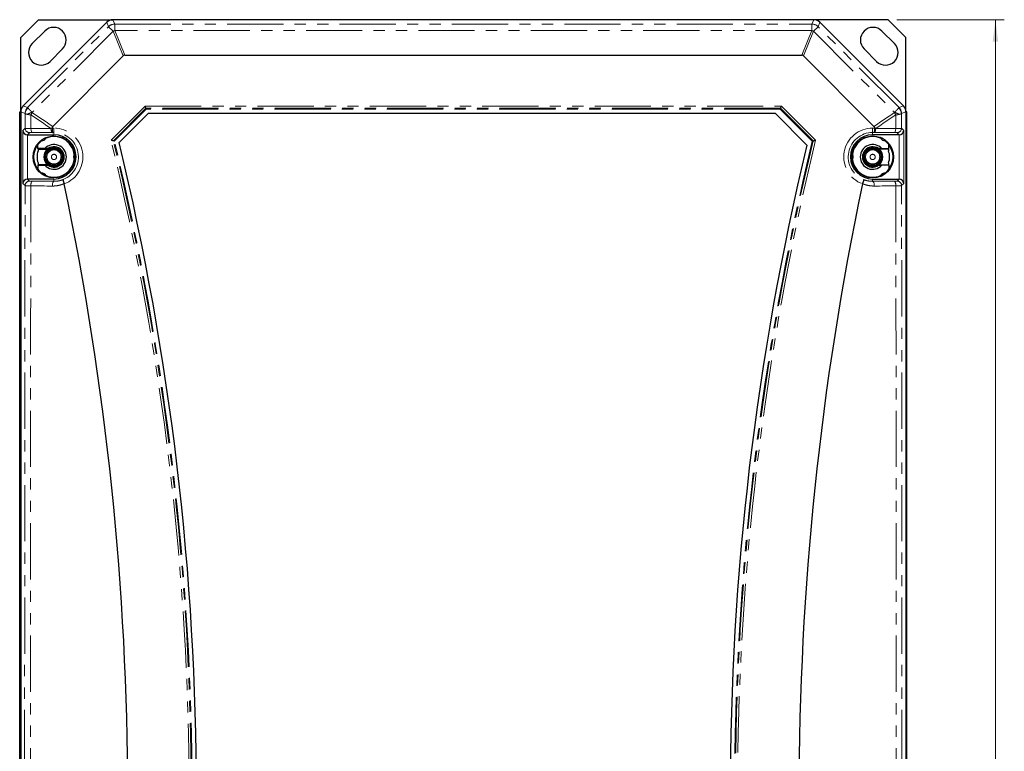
# Model space of a CAD drawing. Header units: millimetres. Extents: x 10 to 1195, y 10 to 830.
# Tile 4 of 21: x 152 to 374, y 350 to 515. Entities that reach past the tile are written whole.
import ezdxf

# ---------------------------------------------------------------- set-up
doc = ezdxf.new("R2010")
doc.units = ezdxf.units.MM
doc.header["$LTSCALE"] = 2
doc.linetypes.add('PHANTOM', pattern=[12.7, 6.35, -1.27, 1.27, -1.27, 1.27, -1.27])
doc.styles.add('SLDTEXTSTYLE1', font='TXT', dxfattribs={"width": 0.605})
doc.dimstyles.new('SLDDIMSTYLE0', dxfattribs={"dimtxt": 8.21862, "dimasz": 5, "dimexe": 0, "dimexo": 0.0625, "dimgap": 2.054655, "dimtad": 1, "dimrnd": 1e-09, "dimzin": 12, "dimdsep": 46, "dimtxsty": 'SLDTEXTSTYLE1', "dimsah": 1, "dimcen": 0.09, "dimadec": 0, "dimazin": 3, "dimtfac": 1, "dimtofl": 0, "dimtmove": 0, "dimatfit": 3, "dimfxl": 0, "dimfrac": 2, "dimtolj": 1, "dimtzin": 12, "dimarcsym": 0})

# ---------------------------------------------------------------- blocks, each defined once
blk = doc.blocks.new('_D')
at = {"color": 1, "linetype": 'Continuous', "lineweight": 18}
for p, q in [((350.12, 515.27), (374.37, 515.27)), ((372.37, 165.27), (372.37, 515.27)), ((350.12, 165.27), (374.37, 165.27))]:
    blk.add_line(p, q, dxfattribs=at)
for points in [[(372.37, 515.27), (371.75, 510.27), (372.99, 510.27)], [(372.37, 165.27), (372.99, 170.27), (371.75, 170.27)]]:
    blk.add_solid(points, dxfattribs=at)
at = {"color": 1, "linetype": 'Continuous', "lineweight": 18, "insert": (361.46, 330.85), "char_height": 8.467, "attachment_point": 1, "rotation": 90, "style": 'SLDTEXTSTYLE1'}
blk.add_mtext('350', dxfattribs=at)

msp = doc.modelspace()

# ---------------------------------------------------------------- linework, layer by layer
at = {"color": 7, "linetype": 'Continuous', "lineweight": 25}
for p, q in [((156.123, 515.267), (152.123, 511.267)), ((171.537, 514.682), (152.68, 495.824)), ((152.709, 495.853), (171.537, 514.682)), ((156.123, 515.267), (172.951, 515.267)), ((331.295, 515.267), (172.951, 515.267)), ((188.913, 515.267), (172.952, 515.267)), ((238.413, 515.267), (216.334, 515.267)), ((287.913, 515.267), (265.834, 515.267)), ((331.295, 515.267), (315.334, 515.267)), ((348.123, 515.267), (331.295, 515.267)), ((332.709, 514.682), (351.567, 495.824)), ((351.537, 495.853), (332.709, 514.682)), ((348.123, 515.267), (352.123, 511.267)), ((157.522, 512.697), (154.694, 509.868)), ((346.724, 512.697), (349.553, 509.868)), ((152.123, 494.481), (152.123, 511.267)), ((352.123, 494.481), (352.123, 511.267)), ((158.724, 505.838), (161.553, 508.666)), ((345.522, 505.838), (342.694, 508.666)), ((175.285, 507.116), (159.33, 491.16)), ((175.651, 507.267), (328.595, 507.267)), ((328.961, 507.116), (344.917, 491.16)), ((151.873, 494.439), (152.123, 494.439)), ((151.873, 493.715), (151.873, 494.439)), ((152.123, 494.481), (152.123, 186.054)), ((152.123, 494.439), (152.123, 186.096)), ((180.904, 494.067), (174.363, 487.526)), ((180.411, 495.259), (180.212, 495.738)), ((180.49, 495.067), (180.411, 495.259)), ((322.635, 494.067), (180.904, 494.067)), ((329.747, 486.955), (322.635, 494.067)), ((323.756, 495.067), (323.835, 495.259)), ((323.835, 495.259), (324.034, 495.738)), ((352.123, 494.481), (352.123, 186.054)), ((352.123, 494.439), (352.123, 186.096)), ((352.373, 494.439), (352.123, 494.439)), ((352.373, 493.715), (352.373, 494.439)), ((151.873, 186.819), (151.873, 493.715)), ((352.373, 186.819), (352.373, 493.715)), ((159.18, 490.812), (159.18, 490.791)), ((345.066, 490.812), (345.067, 490.791)), ((153.629, 489.267), (159.623, 489.267)), ((157.874, 488.649), (157.877, 488.65)), ((350.617, 489.267), (344.623, 489.267)), ((346.373, 488.649), (346.369, 488.65)), ((155.973, 486.154), (155.973, 487.067)), ((157.554, 486.154), (155.973, 486.154)), ((156.041, 486.017), (155.973, 486.154)), ((156.041, 486.017), (158.131, 486.017)), ((156.041, 486.017), (156.041, 485.629)), ((348.205, 486.017), (346.116, 486.017)), ((346.693, 486.154), (348.273, 486.154)), ((348.205, 486.017), (348.273, 486.154)), ((348.205, 486.017), (348.205, 485.629)), ((348.273, 486.154), (348.273, 487.067)), ((156.041, 482.906), (156.041, 482.517)), ((164.293, 483.592), (164.291, 483.588)), ((339.954, 483.592), (339.955, 483.588)), ((348.205, 482.906), (348.205, 482.517)), ((155.973, 482.381), (156.041, 482.517)), ((155.973, 482.381), (157.554, 482.381)), ((155.973, 482.381), (155.973, 481.468)), ((158.131, 482.517), (156.041, 482.517)), ((346.116, 482.517), (348.205, 482.517)), ((348.273, 482.381), (346.693, 482.381)), ((348.273, 482.381), (348.205, 482.517)), ((348.273, 482.381), (348.273, 481.468)), ((159.623, 479.267), (153.629, 479.267)), ((344.623, 479.267), (350.617, 479.267)), ((161.929, 478.165), (161.91, 478.227)), ((342.317, 478.165), (342.336, 478.227))]:
    msp.add_line(p, q, dxfattribs=at)
at = {"color": 7, "linetype": 'PHANTOM', "lineweight": 18}
for p, q in [((171.947, 513.693), (171.537, 514.682)), ((172.951, 515.267), (173.361, 514.279)), ((173.361, 512.797), (173.361, 514.279)), ((173.361, 514.279), (330.885, 514.279)), ((331.295, 515.267), (330.885, 514.279)), ((330.885, 512.797), (330.885, 514.279)), ((332.299, 513.693), (332.709, 514.682)), ((153.668, 495.414), (171.947, 513.693)), ((172.995, 512.645), (154.689, 494.34)), ((172.995, 512.645), (171.947, 513.693)), ((175.285, 507.116), (172.995, 512.645)), ((173.361, 512.797), (175.651, 507.267)), ((330.885, 512.797), (173.361, 512.797)), ((330.885, 512.797), (328.595, 507.267)), ((328.961, 507.116), (331.252, 512.645)), ((331.252, 512.645), (332.299, 513.693)), ((331.252, 512.645), (349.557, 494.34)), ((350.578, 495.414), (332.299, 513.693)), ((153.111, 494.071), (152.123, 494.481)), ((152.68, 495.824), (153.668, 495.414)), ((172.519, 488.044), (180.212, 495.738)), ((180.411, 495.259), (173.048, 487.896)), ((180.49, 495.067), (173.259, 487.836)), ((180.212, 495.738), (324.034, 495.738)), ((323.835, 495.259), (180.411, 495.259)), ((323.756, 495.067), (180.49, 495.067)), ((323.756, 495.067), (330.987, 487.836)), ((323.835, 495.259), (331.199, 487.896)), ((331.728, 488.044), (324.034, 495.738)), ((351.567, 495.824), (350.578, 495.414)), ((351.135, 494.071), (352.123, 494.481)), ((151.873, 493.715), (152.123, 493.715)), ((352.373, 493.715), (352.123, 493.715)), ((152.612, 490.25), (153.107, 490.745)), ((152.612, 478.285), (152.612, 490.25)), ((154.107, 489.745), (153.629, 489.267)), ((158.931, 490.71), (159.18, 490.812)), ((159.18, 490.791), (159.623, 490.791)), ((159.34, 489.791), (159.284, 489.791)), ((159.623, 489.791), (159.34, 489.791)), ((159.623, 489.791), (159.623, 490.791)), ((159.623, 489.791), (159.623, 489.267)), ((344.623, 489.791), (344.623, 490.791)), ((345.067, 490.791), (344.623, 490.791)), ((344.623, 489.791), (344.907, 489.791)), ((344.623, 489.791), (344.623, 489.267)), ((344.907, 489.791), (344.962, 489.791)), ((350.139, 489.745), (350.617, 489.267)), ((351.634, 490.25), (351.139, 490.745)), ((351.634, 478.285), (351.634, 490.25)), ((153.612, 489.268), (153.612, 479.267)), ((350.634, 489.268), (350.634, 479.267)), ((153.629, 479.267), (154.088, 478.809)), ((159.623, 478.761), (159.623, 479.267)), ((344.623, 478.761), (344.623, 479.267)), ((350.617, 479.267), (350.158, 478.809)), ((153.088, 477.809), (152.612, 478.285)), ((351.158, 477.809), (351.634, 478.285))]:
    msp.add_line(p, q, dxfattribs=at)
at = {"color": 7, "linetype": 'PHANTOM', "lineweight": 18, "flags": 128}
for points in [[(153.107, 490.745), (153.108, 491.159), (153.108, 491.574), (153.109, 491.989), (153.11, 492.403), (153.11, 492.818), (153.111, 493.232), (153.111, 493.647), (153.112, 494.061)], [(154.729, 494.269), (155.306, 493.883), (155.882, 493.496), (156.458, 493.109), (157.033, 492.72), (157.608, 492.331), (158.182, 491.942), (158.756, 491.551), (159.33, 491.16)], [(349.517, 494.269), (348.941, 493.883), (348.364, 493.496), (347.788, 493.109), (347.213, 492.72), (346.638, 492.331), (346.064, 491.942), (345.49, 491.551), (344.917, 491.16)], [(351.139, 490.745), (351.139, 491.159), (351.138, 491.574), (351.137, 491.989), (351.137, 492.403), (351.136, 492.818), (351.135, 493.232), (351.135, 493.647), (351.134, 494.061)], [(154.411, 493.764), (154.41, 493.378), (154.41, 492.993), (154.409, 492.607), (154.409, 492.222), (154.408, 491.836), (154.407, 491.451), (154.407, 491.065), (154.406, 490.68)], [(158.931, 490.71), (158.368, 491.094), (157.804, 491.477), (157.24, 491.86), (156.675, 492.242), (156.11, 492.624), (155.544, 493.004), (154.978, 493.384), (154.411, 493.764)], [(345.315, 490.71), (345.878, 491.094), (346.442, 491.477), (347.006, 491.86), (347.571, 492.242), (348.137, 492.624), (348.702, 493.004), (349.269, 493.384), (349.835, 493.764)], [(349.835, 493.764), (349.836, 493.378), (349.837, 492.993), (349.837, 492.607), (349.838, 492.222), (349.838, 491.836), (349.839, 491.451), (349.84, 491.065), (349.84, 490.68)], [(154.406, 490.68), (154.972, 490.683), (155.538, 490.687), (156.104, 490.691), (156.669, 490.695), (157.235, 490.698), (157.8, 490.702), (158.366, 490.706), (158.931, 490.71)], [(154.406, 490.68), (154.415, 490.534), (154.431, 490.394), (154.454, 490.261), (154.484, 490.14), (154.52, 490.031), (154.561, 489.939), (154.606, 489.864), (154.654, 489.809), (154.705, 489.774), (154.756, 489.761)], [(159.284, 489.791), (158.718, 489.787), (158.153, 489.784), (157.587, 489.78), (157.021, 489.776), (156.455, 489.772), (155.889, 489.769), (155.323, 489.765), (154.756, 489.761)], [(158.931, 490.71), (158.94, 490.564), (158.957, 490.424), (158.98, 490.291), (159.01, 490.169), (159.046, 490.061), (159.087, 489.969), (159.133, 489.894), (159.181, 489.839), (159.232, 489.804), (159.284, 489.791)], [(345.315, 490.71), (345.306, 490.564), (345.29, 490.424), (345.266, 490.291), (345.236, 490.169), (345.2, 490.061), (345.159, 489.969), (345.114, 489.894), (345.065, 489.839), (345.014, 489.804), (344.962, 489.791)], [(344.962, 489.791), (345.528, 489.787), (346.094, 489.784), (346.66, 489.78), (347.225, 489.776), (347.791, 489.772), (348.357, 489.769), (348.924, 489.765), (349.49, 489.761)], [(349.84, 490.68), (349.274, 490.683), (348.708, 490.687), (348.143, 490.691), (347.577, 490.695), (347.011, 490.698), (346.446, 490.702), (345.88, 490.706), (345.315, 490.71)], [(349.84, 490.68), (349.831, 490.534), (349.815, 490.394), (349.792, 490.261), (349.762, 490.14), (349.726, 490.031), (349.685, 489.939), (349.64, 489.864), (349.592, 489.809), (349.541, 489.774), (349.49, 489.761)], [(154.737, 478.793), (154.686, 478.779), (154.635, 478.744), (154.587, 478.689), (154.542, 478.613), (154.501, 478.52), (154.465, 478.411), (154.435, 478.288), (154.412, 478.154), (154.396, 478.013), (154.388, 477.866), (154.387, 477.718)], [(154.737, 478.793), (155.348, 478.789), (155.959, 478.785), (156.57, 478.781), (157.181, 478.777), (157.792, 478.773), (158.402, 478.769), (159.013, 478.765), (159.623, 478.761)], [(159.623, 478.761), (159.571, 478.747), (159.52, 478.712), (159.471, 478.656), (159.426, 478.581), (159.385, 478.488), (159.349, 478.379), (159.319, 478.256), (159.296, 478.122), (159.28, 477.981), (159.271, 477.834), (159.27, 477.686)], [(349.509, 478.793), (348.898, 478.789), (348.287, 478.785), (347.676, 478.781), (347.065, 478.777), (346.455, 478.773), (345.844, 478.769), (345.234, 478.765), (344.623, 478.761)], [(344.623, 478.761), (344.675, 478.747), (344.726, 478.712), (344.775, 478.656), (344.821, 478.581), (344.862, 478.488), (344.898, 478.379), (344.927, 478.256), (344.951, 478.122), (344.967, 477.981), (344.975, 477.834), (344.976, 477.686)], [(349.509, 478.793), (349.561, 478.779), (349.611, 478.744), (349.66, 478.689), (349.705, 478.613), (349.746, 478.52), (349.781, 478.411), (349.811, 478.288), (349.834, 478.154), (349.85, 478.013), (349.858, 477.866), (349.859, 477.718)], [(152.992, 346.63), (152.993, 352.599), (152.994, 358.569), (152.995, 364.537), (152.997, 370.506), (152.999, 376.474), (153.001, 382.442), (153.004, 388.409), (153.007, 394.376), (153.01, 400.342), (153.014, 406.307), (153.018, 412.272), (153.023, 418.235), (153.028, 424.198), (153.033, 430.16), (153.039, 436.121), (153.045, 442.08), (153.051, 448.038), (153.058, 453.995), (153.065, 459.951), (153.072, 465.905), (153.08, 471.858), (153.088, 477.809)], [(154.387, 477.718), (154.379, 471.772), (154.371, 465.824), (154.364, 459.875), (154.357, 453.924), (154.35, 447.971), (154.344, 442.018), (154.338, 436.063), (154.332, 430.107), (154.327, 424.15), (154.322, 418.192), (154.317, 412.233), (154.313, 406.273), (154.31, 400.312), (154.306, 394.351), (154.303, 388.389), (154.3, 382.426), (154.298, 376.463), (154.296, 370.5), (154.294, 364.536), (154.293, 358.572), (154.292, 352.607), (154.291, 346.643)], [(159.27, 477.686), (158.66, 477.69), (158.05, 477.694), (157.44, 477.698), (156.829, 477.702), (156.219, 477.706), (155.608, 477.71), (154.998, 477.714), (154.387, 477.718)], [(344.976, 477.686), (345.586, 477.69), (346.196, 477.694), (346.807, 477.698), (347.417, 477.702), (348.027, 477.706), (348.638, 477.71), (349.248, 477.714), (349.859, 477.718)], [(349.859, 477.718), (349.867, 471.772), (349.875, 465.824), (349.882, 459.875), (349.89, 453.924), (349.896, 447.971), (349.903, 442.018), (349.909, 436.063), (349.914, 430.107), (349.919, 424.15), (349.924, 418.192), (349.929, 412.233), (349.933, 406.273), (349.937, 400.312), (349.94, 394.351), (349.943, 388.389), (349.946, 382.426), (349.948, 376.463), (349.95, 370.5), (349.952, 364.536), (349.953, 358.572), (349.954, 352.607), (349.955, 346.643)], [(351.254, 346.63), (351.253, 352.599), (351.253, 358.569), (351.251, 364.537), (351.25, 370.506), (351.248, 376.474), (351.245, 382.442), (351.242, 388.409), (351.239, 394.376), (351.236, 400.342), (351.232, 406.307), (351.228, 412.272), (351.223, 418.235), (351.219, 424.198), (351.213, 430.16), (351.208, 436.121), (351.202, 442.08), (351.195, 448.038), (351.189, 453.995), (351.182, 459.951), (351.174, 465.905), (351.166, 471.858), (351.158, 477.809)]]:
    msp.add_lwpolyline(points, dxfattribs=at)
at = {"color": 7, "linetype": 'Continuous', "lineweight": 25}
for centre, radius in [((159.623, 484.267), 4.731), ((344.623, 484.267), 4.731), ((159.623, 484.267), 2.11), ((344.623, 484.267), 2.11)]:
    msp.add_circle(centre, radius, dxfattribs=at)
at = {"color": 7, "linetype": 'PHANTOM', "lineweight": 18}
for centre, radius in [((159.623, 484.267), 2.101), ((159.623, 484.267), 1.901), ((159.623, 484.267), 1.849), ((159.623, 484.267), 1.649), ((159.623, 484.267), 1.592), ((344.623, 484.267), 2.101), ((344.623, 484.267), 1.901), ((344.623, 484.267), 1.849), ((344.623, 484.267), 1.649), ((344.623, 484.267), 1.592), ((159.623, 484.267), 0.592), ((344.623, 484.267), 0.592)]:
    msp.add_circle(centre, radius, dxfattribs=at)
at = {"color": 7, "linetype": 'Continuous', "lineweight": 25}
for centre, radius, start, end in [((172.952, 513.267), 2, 90, 135), ((331.295, 513.267), 2, 45, 90), ((159.537, 510.682), 2.85, 315, 135), ((344.709, 510.682), 2.85, 45, 225), ((156.709, 507.853), 2.85, 135, 315), ((347.537, 507.853), 2.85, 225, 45), ((159.623, 484.267), 4.6, 126.90177, 142.51176), ((156.923, 488.944), 1, 257.15892, 342.8694), ((159.623, 484.267), 4.6, 6.90177, 113.09823), ((159.623, 484.267), 5, 270, 90), ((-437.877, 340.267), 629.7, 346.475897, 13.524103), ((344.623, 484.267), 5, 90, 270), ((344.623, 484.267), 4.6, 66.90177, 173.09823), ((347.323, 488.944), 1, 197.14242, 282.84027), ((344.623, 484.267), 4.6, 37.48824, 53.09823), ((159.623, 484.267), 4.6, 142.51176, 217.48824), ((159.623, 484.267), 3.832, 159.1892, 200.8108), ((159.623, 484.267), 2.3, 130.45908, 229.54092), ((159.623, 484.267), 2.8, 222.34745, 137.65255), ((159.623, 484.267), 2.3, 125.28683, 130.45908), ((159.623, 484.267), 2.3, 234.71317, 125.28683), ((942.123, 340.267), 629.7, 166.529255, 193.470745), ((344.623, 484.267), 2.8, 42.34745, 317.65255), ((344.623, 484.267), 2.3, 54.71317, 305.28683), ((344.623, 484.267), 2.3, 49.54092, 54.71317), ((344.623, 484.267), 2.3, 310.45908, 49.54092), ((344.623, 484.267), 3.832, 339.1892, 20.8108), ((344.623, 484.267), 4.6, 322.51176, 37.48824), ((159.623, 484.267), 4.6, 246.90177, 353.09823), ((165.023, 484.267), 1, 137.15492, 222.86419), ((339.223, 484.267), 1, 0, 42.84573), ((339.223, 484.267), 1, 317.13839, 0), ((344.623, 484.267), 4.6, 186.90177, 293.09823), ((159.623, 484.267), 4.6, 217.48824, 233.09823), ((159.623, 484.267), 2.3, 229.54092, 234.71317), ((344.623, 484.267), 2.3, 305.28683, 310.45908), ((344.623, 484.267), 4.6, 306.90177, 322.51176), ((156.923, 479.591), 1, 17.1387, 102.83708), ((347.323, 479.591), 1, 77.16264, 162.85692), ((-493.727, 340.267), 670, 348.122685, 11.877315), ((997.973, 340.267), 670, 168.122685, 191.877315)]:
    msp.add_arc(centre, radius, start, end, dxfattribs=at)
at = {"color": 7, "linetype": 'PHANTOM', "lineweight": 18}
for centre, radius, start, end in [((173.361, 512.279), 2, 90.00748, 134.99252), ((330.885, 512.279), 2, 45.00748, 89.99252), ((176.353, 505.055), 8.3, 111.1325, 113.8675), ((327.893, 505.055), 8.3, 66.1325, 68.8675), ((155.012, 494.071), 1.9, 135.00748, 179.99252), ((154.707, 494.016), 1.596, 126.0668, 178.35767), ((156.402, 488.858), 5.743, 107.34476, 118.98617), ((160.746, 490.131), 7.303, 145.48284, 150.16863), ((343.5, 490.131), 7.303, 29.83137, 34.51716), ((347.845, 488.858), 5.743, 61.01383, 72.65524), ((349.539, 494.016), 1.596, 1.64233, 53.9332), ((349.235, 494.071), 1.9, 0.00748, 44.99252), ((154.107, 490.745), 1, 180.02029, 269.97971), ((159.623, 484.267), 6.524, 290.69689, 90), ((159.623, 484.267), 5.524, 292.36659, 90), ((344.623, 484.267), 6.524, 90, 249.30311), ((344.623, 484.267), 5.524, 90, 247.63341), ((350.139, 490.745), 1, 270.02029, 359.97971), ((-437.877, 340.267), 628.029, 346.390528, 13.609472), ((-437.877, 340.267), 628.508, 346.415049, 13.584951), ((-437.877, 340.267), 628.7, 346.424848, 13.575152), ((942.123, 340.267), 628.7, 166.424848, 193.575152), ((942.123, 340.267), 628.508, 166.415049, 193.584951), ((942.123, 340.267), 628.029, 166.390528, 193.609472), ((154.088, 477.809), 1, 90.02029, 179.97971), ((350.158, 477.809), 1, 0.02029, 89.97971)]:
    msp.add_arc(centre, radius, start, end, dxfattribs=at)
at = {"color": 7, "linetype": 'Continuous', "lineweight": 25}
for centre, major_axis, ratio, start_param, end_param in [((172.952, 513.267), (-0.766, 1.848), 0.9998216, 5.8905493, 6.6758213), ((331.295, 513.267), (0.766, 1.848), 0.9998216, 5.8905493, 6.6758213), ((178.638, 499.54), (-3.185, 7.689), 0.2402992, 6.1839769, 6.3823937), ((325.609, 499.54), (3.185, 7.689), 0.2402992, 6.1839769, 6.3823937), ((154.023, 494.48), (-1.756, 0.727), 0.9998216, 5.8905493, 6.6758213), ((350.223, 494.48), (1.756, 0.727), 0.9998216, 5.8905493, 6.6758213), ((153.612, 490.25), (0.927, -0.384), 0.9756194, 3.5430945, 5.0964376), ((350.634, 490.25), (0.927, 0.384), 0.9756194, 4.3283404, 5.8816834), ((153.63, 490.268), (0.707, 0.707), 0.9996955, 3.9096898, 3.9268385), ((350.617, 490.268), (-0.707, 0.707), 0.9996955, 2.3563468, 2.3734955), ((153.612, 478.285), (0.927, 0.384), 0.9756194, 1.1867477, 2.7400908), ((153.63, 478.267), (-0.707, 0.707), 0.9996955, 5.4979394, 5.5150881), ((350.617, 478.267), (0.707, 0.707), 0.9996955, 0.7680972, 0.7852459), ((350.634, 478.285), (0.927, -0.384), 0.9756194, 0.4015019, 1.9548449)]:
    msp.add_ellipse(centre, major_axis=major_axis, ratio=ratio, start_param=start_param, end_param=end_param, dxfattribs=at)
at = {"color": 7, "linetype": 'PHANTOM', "lineweight": 18}
for centre, major_axis, ratio, start_param, end_param in [((153.111, 493.93), (0, 0.141), 0.0123407, 5.9084546, 6.2780759), ((155.011, 493.93), (-1.344, 1.485), 0.0012312, 5.8961723, 6.2657936), ((349.235, 493.93), (1.344, 1.485), 0.0012312, 0.0173917, 0.387013), ((351.135, 493.93), (0, 0.141), 0.0123407, 0.0051094, 0.3747307)]:
    msp.add_ellipse(centre, major_axis=major_axis, ratio=ratio, start_param=start_param, end_param=end_param, dxfattribs=at)
for points, knots in [([(153.618, 493.882), (153.576, 493.892), (153.492, 493.913), (153.371, 493.942), (153.26, 493.973), (153.177, 494.005), (153.125, 494.034), (153.116, 494.052), (153.112, 494.061)], [0, 0, 0, 0, 0.1383988, 0.2782705, 0.4671453, 0.6595466, 0.8285228, 1, 1, 1, 1]), ([(153.768, 495.305), (153.792, 495.279), (153.841, 495.226), (153.95, 495.111), (154.094, 494.961), (154.275, 494.773), (154.475, 494.565), (154.617, 494.416), (154.689, 494.34)], [0, 0, 0, 0, 0.1407322, 0.2839008, 0.4633547, 0.6479593, 0.8216509, 1, 1, 1, 1]), ([(154.689, 494.34), (154.695, 494.321), (154.703, 494.294), (154.723, 494.275), (154.729, 494.269)], [0, 0, 0, 0, 0.7088183, 1, 1, 1, 1]), ([(349.557, 494.34), (349.551, 494.321), (349.543, 494.294), (349.523, 494.275), (349.517, 494.269)], [0, 0, 0, 0, 0.7088183, 1, 1, 1, 1]), ([(350.479, 495.305), (350.454, 495.279), (350.406, 495.226), (350.296, 495.111), (350.152, 494.961), (349.971, 494.773), (349.771, 494.565), (349.629, 494.416), (349.557, 494.34)], [0, 0, 0, 0, 0.14073224, 0.28390083, 0.46335469, 0.64795934, 0.82165088, 1, 1, 1, 1]), ([(350.628, 493.882), (350.67, 493.892), (350.755, 493.913), (350.875, 493.942), (350.986, 493.973), (351.07, 494.005), (351.121, 494.034), (351.13, 494.052), (351.134, 494.061)], [0, 0, 0, 0, 0.1383988, 0.2782705, 0.4671453, 0.6595466, 0.8285228, 1, 1, 1, 1]), ([(154.411, 493.764), (154.299, 493.773), (154.096, 493.79), (153.83, 493.831), (153.69, 493.865), (153.618, 493.882)], [0, 0, 0, 0, 0.3751258, 0.6839001, 1, 1, 1, 1]), ([(349.835, 493.764), (349.947, 493.773), (350.15, 493.79), (350.416, 493.831), (350.557, 493.865), (350.628, 493.882)], [0, 0, 0, 0, 0.3751258, 0.6839001, 1, 1, 1, 1]), ([(153.107, 490.745), (153.114, 490.741), (153.129, 490.733), (153.223, 490.722), (153.368, 490.711), (153.562, 490.701), (153.802, 490.692), (154.082, 490.685), (154.297, 490.681), (154.406, 490.68)], [0, 0, 0, 0, 0.1397392, 0.2835555, 0.4234219, 0.5673838, 0.7070817, 0.8508711, 1, 1, 1, 1]), ([(154.756, 489.761), (154.702, 489.761), (154.595, 489.76), (154.455, 489.758), (154.335, 489.756), (154.238, 489.754), (154.165, 489.751), (154.118, 489.748), (154.111, 489.746), (154.107, 489.745)], [0, 0, 0, 0, 0.1488626, 0.2904835, 0.4321081, 0.5740874, 0.7160699, 0.8580343, 1, 1, 1, 1]), ([(345.315, 490.71), (345.295, 490.718), (345.254, 490.735), (345.192, 490.761), (345.129, 490.787), (345.087, 490.804), (345.066, 490.812)], [0, 0, 0, 0, 0.2496201, 0.499392, 0.74962, 1, 1, 1, 1]), ([(349.49, 489.761), (349.544, 489.761), (349.651, 489.76), (349.791, 489.758), (349.911, 489.756), (350.009, 489.754), (350.081, 489.751), (350.128, 489.748), (350.136, 489.746), (350.139, 489.745)], [0, 0, 0, 0, 0.1488626, 0.2904835, 0.4321081, 0.5740874, 0.7160699, 0.8580343, 1, 1, 1, 1]), ([(351.139, 490.745), (351.132, 490.741), (351.117, 490.733), (351.023, 490.722), (350.879, 490.711), (350.685, 490.701), (350.444, 490.692), (350.164, 490.685), (349.949, 490.681), (349.84, 490.68)], [0, 0, 0, 0, 0.1397392, 0.2835555, 0.4234219, 0.5673838, 0.7070817, 0.8508711, 1, 1, 1, 1]), ([(154.088, 478.809), (154.092, 478.808), (154.1, 478.806), (154.152, 478.803), (154.225, 478.8), (154.324, 478.798), (154.444, 478.796), (154.582, 478.794), (154.686, 478.793), (154.737, 478.793)], [0, 0, 0, 0, 0.1539291, 0.2950678, 0.4362058, 0.5771501, 0.7180932, 0.8590472, 1, 1, 1, 1]), ([(159.623, 478.761), (159.8, 478.764), (160.154, 478.771), (160.684, 478.847), (161.212, 478.969), (161.554, 479.096), (161.725, 479.159)], [0, 0, 0, 0, 0.24602, 0.4920441, 0.7460232, 1, 1, 1, 1]), ([(344.623, 478.761), (344.446, 478.764), (344.092, 478.771), (343.562, 478.847), (343.035, 478.969), (342.692, 479.096), (342.521, 479.159)], [0, 0, 0, 0, 0.24602, 0.4920441, 0.7460232, 1, 1, 1, 1]), ([(350.158, 478.809), (350.154, 478.808), (350.146, 478.806), (350.095, 478.803), (350.021, 478.8), (349.922, 478.798), (349.802, 478.796), (349.664, 478.794), (349.56, 478.793), (349.509, 478.793)], [0, 0, 0, 0, 0.1539291, 0.2950678, 0.4362058, 0.5771501, 0.7180932, 0.8590472, 1, 1, 1, 1]), ([(154.387, 477.718), (154.284, 477.721), (154.077, 477.725), (153.801, 477.735), (153.56, 477.747), (153.362, 477.76), (153.215, 477.775), (153.113, 477.791), (153.097, 477.803), (153.088, 477.809)], [0, 0, 0, 0, 0.14103, 0.2820602, 0.4230137, 0.5639675, 0.7050579, 0.8461485, 1, 1, 1, 1]), ([(161.91, 478.227), (161.798, 478.18), (161.508, 478.06), (161.024, 477.906), (160.454, 477.779), (159.868, 477.698), (159.47, 477.69), (159.27, 477.686)], [0, 0, 0, 0, 0.1341374, 0.3467822, 0.560896, 0.7796446, 1, 1, 1, 1]), ([(342.336, 478.227), (342.448, 478.18), (342.738, 478.06), (343.223, 477.906), (343.792, 477.779), (344.378, 477.698), (344.776, 477.69), (344.976, 477.686)], [0, 0, 0, 0, 0.1341374, 0.3467822, 0.560896, 0.7796446, 1, 1, 1, 1]), ([(349.859, 477.718), (349.962, 477.721), (350.169, 477.725), (350.445, 477.735), (350.686, 477.747), (350.884, 477.76), (351.031, 477.775), (351.133, 477.791), (351.15, 477.803), (351.158, 477.809)], [0, 0, 0, 0, 0.14103, 0.2820602, 0.4230137, 0.5639675, 0.7050579, 0.8461485, 1, 1, 1, 1])]:
    msp.add_open_spline(points, degree=3, knots=knots, dxfattribs=at)
at = {"color": 7, "linetype": 'Continuous', "lineweight": 25}
for points, knots in [([(159.33, 491.16), (159.294, 491.117), (159.223, 491.03), (159.189, 490.902), (159.182, 490.83), (159.18, 490.812)], [0, 0, 0, 0, 0.4315437, 0.86206083, 1, 1, 1, 1]), ([(159.18, 490.791), (159.18, 490.735), (159.181, 490.624), (159.188, 490.461), (159.199, 490.308), (159.213, 490.169), (159.231, 490.046), (159.253, 489.944), (159.277, 489.866), (159.305, 489.81), (159.327, 489.793), (159.339, 489.791), (159.34, 489.791)], [0, 0, 0, 0, 0.1070092, 0.2140202, 0.3210057, 0.4279957, 0.5354769, 0.642964, 0.7515871, 0.8602158, 0.9930091, 1, 1, 1, 1]), ([(345.067, 490.791), (345.066, 490.735), (345.065, 490.624), (345.058, 490.461), (345.047, 490.308), (345.033, 490.169), (345.015, 490.046), (344.994, 489.944), (344.97, 489.866), (344.941, 489.81), (344.92, 489.793), (344.907, 489.791), (344.907, 489.791)], [0, 0, 0, 0, 0.1070092, 0.2140202, 0.3210057, 0.4279957, 0.5354769, 0.642964, 0.7515871, 0.8602158, 0.9930091, 1, 1, 1, 1]), ([(344.917, 491.16), (344.952, 491.117), (345.023, 491.03), (345.057, 490.902), (345.064, 490.83), (345.066, 490.812)], [0, 0, 0, 0, 0.4315437, 0.8620608, 1, 1, 1, 1]), ([(156.701, 487.971), (156.701, 487.971), (156.7, 487.971), (156.717, 487.986), (156.752, 488.014), (156.804, 488.055), (156.87, 488.104), (156.949, 488.161), (157.036, 488.22), (157.13, 488.28), (157.256, 488.356), (157.417, 488.446), (157.595, 488.534), (157.744, 488.6), (157.84, 488.638), (157.864, 488.646), (157.874, 488.649)], [0, 0, 0, 0, 0.0380961, 0.0996389, 0.1611713, 0.2220202, 0.2828471, 0.3406098, 0.3983505, 0.4520522, 0.5057443, 0.6069336, 0.7070416, 0.8106556, 0.9207655, 1, 1, 1, 1]), ([(173.048, 487.896), (173.025, 487.902), (172.98, 487.915), (172.852, 487.951), (172.697, 487.994), (172.58, 488.027), (172.52, 488.044), (172.519, 488.044)], [0, 0, 0, 0, 0.2379004, 0.4749661, 0.7340641, 0.9930428, 1, 1, 1, 1]), ([(173.259, 487.836), (173.258, 487.837), (173.233, 487.844), (173.184, 487.857), (173.122, 487.875), (173.075, 487.888), (173.055, 487.894), (173.048, 487.896), (173.048, 487.896)], [0, 0, 0, 0, 0.0110009, 0.2842188, 0.5415655, 0.7709294, 0.9892548, 1, 1, 1, 1]), ([(330.987, 487.836), (330.988, 487.837), (331.014, 487.844), (331.062, 487.857), (331.124, 487.875), (331.171, 487.888), (331.192, 487.894), (331.198, 487.896), (331.199, 487.896)], [0, 0, 0, 0, 0.0110009, 0.2842188, 0.5415655, 0.7709294, 0.9892548, 1, 1, 1, 1]), ([(331.199, 487.896), (331.221, 487.902), (331.267, 487.915), (331.394, 487.951), (331.549, 487.994), (331.667, 488.027), (331.726, 488.044), (331.728, 488.044)], [0, 0, 0, 0, 0.23790044, 0.47496612, 0.73406415, 0.99304277, 1, 1, 1, 1]), ([(347.545, 487.971), (347.545, 487.971), (347.546, 487.971), (347.529, 487.986), (347.494, 488.014), (347.443, 488.055), (347.376, 488.104), (347.297, 488.161), (347.21, 488.22), (347.116, 488.28), (346.99, 488.356), (346.83, 488.446), (346.651, 488.534), (346.502, 488.6), (346.406, 488.638), (346.383, 488.646), (346.373, 488.649)], [0, 0, 0, 0, 0.0380803, 0.099624, 0.1611575, 0.2220073, 0.2828352, 0.340599, 0.3983405, 0.4520431, 0.5057361, 0.6069271, 0.7070368, 0.8106525, 0.9207642, 1, 1, 1, 1]), ([(158.295, 486.145), (158.168, 486.146), (157.914, 486.149), (157.674, 486.152), (157.554, 486.154)], [0, 0, 0, 0, 0.4991225, 1, 1, 1, 1]), ([(346.693, 486.154), (346.573, 486.152), (346.333, 486.149), (346.079, 486.146), (345.952, 486.145)], [0, 0, 0, 0, 0.4993335, 1, 1, 1, 1]), ([(164.291, 484.946), (164.292, 484.946), (164.292, 484.947), (164.296, 484.925), (164.303, 484.881), (164.313, 484.815), (164.322, 484.734), (164.332, 484.637), (164.339, 484.531), (164.345, 484.42), (164.348, 484.273), (164.345, 484.089), (164.332, 483.89), (164.314, 483.728), (164.299, 483.626), (164.295, 483.602), (164.293, 483.592)], [0, 0, 0, 0, 0.038076, 0.09962, 0.1611537, 0.2220039, 0.2828321, 0.340596, 0.3983379, 0.4520407, 0.5057339, 0.6069254, 0.7070355, 0.8106516, 0.9207639, 1, 1, 1, 1]), ([(339.955, 484.946), (339.955, 484.946), (339.954, 484.947), (339.95, 484.925), (339.943, 484.881), (339.934, 484.815), (339.924, 484.734), (339.915, 484.637), (339.907, 484.531), (339.902, 484.42), (339.898, 484.273), (339.901, 484.089), (339.914, 483.89), (339.932, 483.728), (339.947, 483.626), (339.952, 483.602), (339.954, 483.592)], [0, 0, 0, 0, 0.0380788, 0.0996226, 0.1611562, 0.2220061, 0.2828341, 0.340598, 0.3983396, 0.4520423, 0.5057354, 0.6069265, 0.7070363, 0.8106522, 0.9207641, 1, 1, 1, 1]), ([(157.554, 482.381), (157.674, 482.383), (157.914, 482.386), (158.167, 482.389), (158.295, 482.39)], [0, 0, 0, 0, 0.4993335, 1, 1, 1, 1]), ([(345.952, 482.39), (346.078, 482.389), (346.332, 482.386), (346.572, 482.383), (346.693, 482.381)], [0, 0, 0, 0, 0.4991225, 1, 1, 1, 1]), ([(157.877, 479.885), (157.878, 479.885), (157.881, 479.883), (157.867, 479.888), (157.835, 479.899), (157.783, 479.92), (157.713, 479.949), (157.631, 479.986), (157.538, 480.029), (157.44, 480.078), (157.341, 480.131), (157.213, 480.203), (157.06, 480.298), (156.903, 480.406), (156.781, 480.497), (156.721, 480.546), (156.7, 480.564), (156.701, 480.564), (156.701, 480.564)], [0, 0, 0, 0, 0.0117714, 0.0698006, 0.1278776, 0.1859418, 0.2434571, 0.3009499, 0.3550944, 0.4092202, 0.4595906, 0.5099557, 0.6058808, 0.7020485, 0.8025296, 0.9096155, 0.9665475, 1, 1, 1, 1]), ([(161.725, 479.159), (161.725, 479.159), (161.716, 479.154), (161.702, 479.137), (161.691, 479.088), (161.691, 479.013), (161.703, 478.917), (161.725, 478.803), (161.758, 478.673), (161.801, 478.532), (161.851, 478.381), (161.891, 478.278), (161.91, 478.227)], [0, 0, 0, 0, 0.00663979, 0.10569408, 0.21942245, 0.33314311, 0.44479896, 0.55644445, 0.66732063, 0.77818906, 0.88909552, 1, 1, 1, 1]), ([(342.521, 479.159), (342.522, 479.159), (342.53, 479.154), (342.544, 479.137), (342.555, 479.088), (342.555, 479.013), (342.544, 478.917), (342.521, 478.803), (342.488, 478.673), (342.446, 478.532), (342.395, 478.381), (342.356, 478.278), (342.336, 478.227)], [0, 0, 0, 0, 0.0066398, 0.1056941, 0.2194224, 0.3331431, 0.444799, 0.5564444, 0.6673206, 0.7781891, 0.8890955, 1, 1, 1, 1]), ([(346.369, 479.885), (346.368, 479.885), (346.365, 479.883), (346.379, 479.888), (346.411, 479.899), (346.463, 479.92), (346.533, 479.949), (346.616, 479.986), (346.709, 480.029), (346.806, 480.078), (346.905, 480.131), (347.033, 480.203), (347.186, 480.298), (347.343, 480.406), (347.465, 480.497), (347.526, 480.546), (347.547, 480.564), (347.545, 480.564), (347.545, 480.564)], [0, 0, 0, 0, 0.0117498, 0.0697801, 0.1278581, 0.1859235, 0.2434398, 0.3009336, 0.3550791, 0.4092059, 0.4595772, 0.5099432, 0.60587, 0.7020395, 0.8025224, 0.9096102, 0.9665433, 1, 1, 1, 1])]:
    msp.add_open_spline(points, degree=3, knots=knots, dxfattribs=at)

# ---------------------------------------------------------------- dimensions: what is measured, and where the dimension line sits
at = {"color": 1, "linetype": 'Continuous', "lineweight": 18}
dim = msp.add_linear_dim(base=(372.373, 515.267), p1=(348.123, 165.267), p2=(348.123, 515.267), angle=90, dimstyle='SLDDIMSTYLE0', dxfattribs=at)
dim.commit()
dim.dimension.update_dxf_attribs({"geometry": '_D', "text_midpoint": (372.373, 340.255), "dimtype": 160})

doc.saveas('drawing.dxf')
